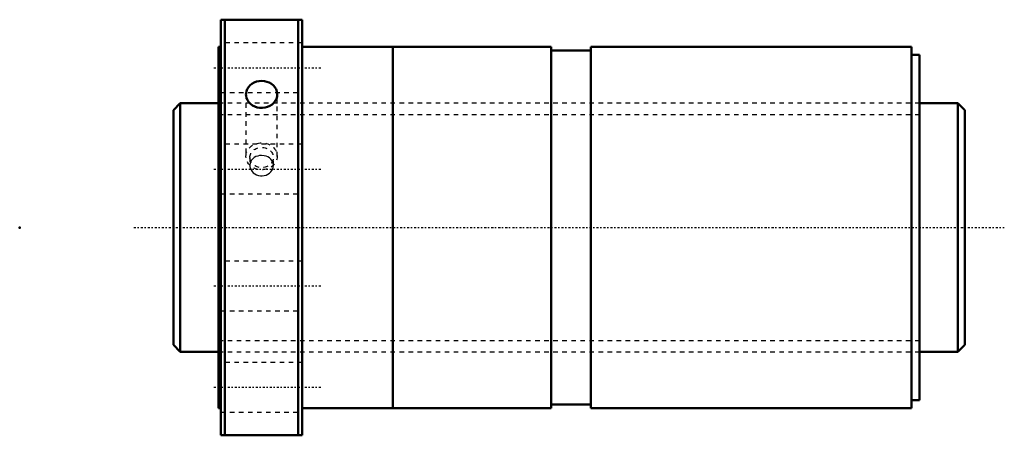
# Model space of a CAD drawing. Header units: millimetres. Extents: x -44 to 174, y -46 to 46.
import ezdxf

# ---------------------------------------------------------------- set-up
doc = ezdxf.new("R2010")
doc.units = ezdxf.units.MM
doc.linetypes.add('Center', pattern=[1.5, 0.45, -0.5, 0.05, -0.5])
doc.linetypes.add('Dashed', pattern=[2, 1, -1])
for name, color, linetype, lineweight in [('2d ConnectionPoints', 7, 'Continuous', 50), ('AM_0', 7, 'Continuous', 50), ('AM_5', 3, 'Continuous', 25), ('AM_7', 7, 'Center', 25), ('AM_9', 6, 'Dashed', 25)]:
    doc.layers.add(name, color=color, linetype=linetype, lineweight=lineweight)

# ---------------------------------------------------------------- blocks, each defined once
blk = doc.blocks.new('1_SDAN5516VX_4_nut_0_in_SDAN5516VX_4G0_175LC0_0G000__4')
at = {"layer": 'AM_0'}
for p, q in [((0.5, 46), (18.5, 46)), ((0.5, 46), (0.5, -46)), ((1.4, 46), (1.4, -46)), ((17.6, 46), (17.6, -46)), ((18.5, 46), (18.5, -46)), ((0, 40), (0, -40)), ((0.5, 40), (0, 40)), ((38.5, 40), (18.5, 40)), ((38.5, 40), (38.5, -40)), ((38.53, 40), (38.53, -40)), ((73.5, 40), (38.53, 40)), ((73.5, 40), (73.5, -40)), ((82.3, 39.2), (73.5, 39.2)), ((82.3, 40), (82.3, -40)), ((153.2, 40), (82.3, 40)), ((153.2, 40), (153.2, -40)), ((38.53, 39), (38.5, 39)), ((155, 38.2), (153.2, 38.2)), ((155, 38.2), (155, -38.2)), ((38.5, -39), (38.53, -39)), ((153.2, -38.2), (155, -38.2)), ((0, -40), (0.5, -40)), ((18.5, -40), (38.5, -40)), ((38.53, -40), (73.5, -40)), ((73.5, -39.2), (82.3, -39.2)), ((82.3, -40), (153.2, -40)), ((18.5, -46), (0.5, -46))]:
    blk.add_line(p, q, dxfattribs=at)
for points in [[(6.04, 29.5), (6.05, 29.68), (6.13, 30.18), (6.31, 30.65), (6.58, 31.09), (6.94, 31.49), (7.36, 31.82), (7.85, 32.09), (8.38, 32.29), (8.95, 32.41), (9.53, 32.44), (10.11, 32.4), (10.67, 32.27), (11.2, 32.07), (11.68, 31.8), (12.1, 31.45), (12.45, 31.06), (12.71, 30.61), (12.88, 30.13), (12.96, 29.5)], [(12.96, 29.5), (12.91, 29), (12.76, 28.5), (12.53, 28.04), (12.2, 27.61), (11.8, 27.24), (11.34, 26.93), (10.82, 26.69), (10.26, 26.53), (9.68, 26.46), (9.1, 26.47), (8.53, 26.58), (7.99, 26.76), (7.49, 27.03), (7.05, 27.36), (6.67, 27.76), (6.38, 28.2), (6.17, 28.68), (6.06, 29.18), (6.04, 29.5)]]:
    blk.add_lwpolyline(points, dxfattribs=at)
at = {"layer": 'AM_7'}
for p, q in [((-1.08, 35.36), (22.68, 35.36)), ((-1.08, 12.94), (22.68, 12.94)), ((-1.08, -12.94), (22.68, -12.94)), ((-1.08, -35.36), (22.68, -35.36))]:
    blk.add_line(p, q, dxfattribs=at)
at = {"layer": 'AM_9'}
for p, q in [((18.5, 40.86), (0.5, 40.86)), ((0.5, 29.86), (18.5, 29.86)), ((6.04, 29.5), (6.04, 15.75)), ((12.96, 15.75), (12.96, 29.5)), ((155, 27.5), (0, 27.5)), ((18.5, 18.44), (0.5, 18.44)), ((6.9, 15.5), (6.9, 13.75)), ((12.1, 13.75), (12.1, 15.5)), ((0.5, 7.44), (18.5, 7.44)), ((18.5, -7.44), (0.5, -7.44)), ((0.5, -18.44), (18.5, -18.44)), ((0, -27.5), (155, -27.5)), ((18.5, -29.86), (0.5, -29.86)), ((0.5, -40.86), (18.5, -40.86))]:
    blk.add_line(p, q, dxfattribs=at)
for points in [[(9.5, 15.94), (9.07, 15.91), (8.64, 15.82), (8.25, 15.68), (7.88, 15.47), (7.57, 15.23), (7.3, 14.93), (7.12, 14.64)], [(11.89, 14.64), (11.77, 14.83), (11.53, 15.13), (11.23, 15.4), (10.88, 15.62), (10.49, 15.78), (10.07, 15.89), (9.5, 15.94)], [(7.12, 14.64), (7.1, 14.61), (6.96, 14.25), (6.9, 13.88), (6.9, 13.75)], [(6.9, 13.75), (6.92, 13.49), (7, 13.12), (7.16, 12.76), (7.38, 12.43), (7.66, 12.13), (7.99, 11.87), (8.38, 11.67), (8.78, 11.53), (9.22, 11.45), (9.65, 11.44), (10.08, 11.5), (10.49, 11.62), (10.89, 11.8), (11.23, 12.04), (11.54, 12.33), (11.78, 12.65), (11.96, 13.01), (12.06, 13.37), (12.1, 13.75)], [(12.1, 13.75), (12.1, 13.76), (12.06, 14.13), (11.95, 14.49), (11.89, 14.64)]]:
    blk.add_lwpolyline(points, dxfattribs=at)
for centre, major_axis in [((9.5, 15.75), (-3.46, 0)), ((9.5, 15.5), (-2.6, 0))]:
    blk.add_ellipse(centre, major_axis=major_axis, ratio=0.866025, dxfattribs=at)
blk = doc.blocks.new('2_0SDAN5516VX_40Shaft_0_in_SDAN5516VX_4G0_175LC0_0G000__4')
at = {"layer": 'AM_0'}
for p, q in [((-8.5, 27.5), (-10, 26)), ((0, 27.5), (-8.5, 27.5)), ((-8.5, 27.5), (-8.5, -27.5)), ((163.5, 27.5), (155, 27.5)), ((163.5, 27.5), (163.5, -27.5)), ((165, 26), (163.5, 27.5)), ((-10, 26), (-10, -26)), ((165, 26), (165, -26)), ((-10, -26), (-8.5, -27.5)), ((163.5, -27.5), (165, -26)), ((-8.5, -27.5), (0, -27.5)), ((155, -27.5), (163.5, -27.5))]:
    blk.add_line(p, q, dxfattribs=at)
at = {"layer": 'AM_5', "linetype": 'Dashed'}
for p, q in [((0, 25.0465), (155, 25.0465)), ((0, -25.0465), (155, -25.0465))]:
    blk.add_line(p, q, dxfattribs=at)
at = {"layer": 'AM_7'}
blk.add_line((-18.75, 0), (173.75, 0), dxfattribs=at)
at = {"layer": 'AM_9'}
for p, q in [((155, 27.5), (0, 27.5)), ((0, -27.5), (155, -27.5))]:
    blk.add_line(p, q, dxfattribs=at)

msp = doc.modelspace()

# ---------------------------------------------------------------- linework, layer by layer
at = {"layer": '2d ConnectionPoints'}
for p in [(-44, 0), (0, 0), (165, 0)]:
    msp.add_point(p, dxfattribs=at)

# ---------------------------------------------------------------- block references
for name in ['1_SDAN5516VX_4_nut_0_in_SDAN5516VX_4G0_175LC0_0G000__4', '2_0SDAN5516VX_40Shaft_0_in_SDAN5516VX_4G0_175LC0_0G000__4']:
    msp.add_blockref(name, (0, 0))

doc.saveas('drawing.dxf')
